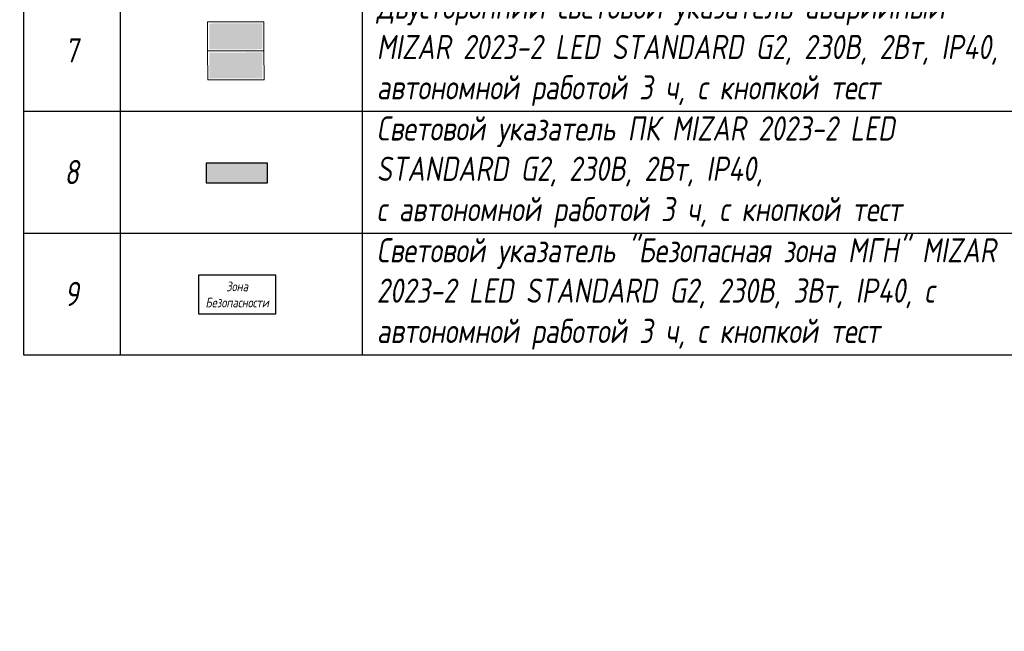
# Model space of a CAD drawing. Header units: millimetres. Extents: x -84210938 to 7466299, y -86687 to 22081.
# Tile 209 of 256: x 86871 to 97042, y -38016 to -31696. Entities that reach past the tile are written whole.
import ezdxf
from ezdxf import colors
from ezdxf.entities.mleader import LeaderData, LeaderLine
from ezdxf.math import Vec2, Vec3

# ---------------------------------------------------------------- set-up
doc = ezdxf.new("R2010")
doc.units = ezdxf.units.MM
doc.linetypes.add('DASHDOT', pattern=[25.4, 12.7, -6.35, 0, -6.35])
doc.layers.add('_ЭО_Выноски', color=7, linetype='Continuous')
doc.layers.add('dim_light', color=12, linetype='Continuous', lineweight=9)
doc.layers.add('dim_pot', color=183, linetype='Continuous', lineweight=9)
for name, color, linetype, lineweight, true_color in [('dim_razv', 7, 'DASHDOT', 9, 0x285228), ('light_pot', 7, 'Continuous', 15, 0x333300), ('pol', 7, 'Continuous', 15, 0x55666d)]:
    doc.layers.add(name, color=color, linetype=linetype, lineweight=lineweight, true_color=true_color)
doc.styles.add('fl_iso paper', font='isocpeur.ttf', dxfattribs={"width": 0.8, "oblique": 10})
doc.styles.add('In tre', font='isocpeur.ttf', dxfattribs={"width": 0.8, "oblique": 10})
doc.styles.add('Isocp cur0_0.8', font='isocpeui.ttf', dxfattribs={"width": 0.8})

# ---------------------------------------------------------------- blocks, each defined once
blk = doc.blocks.new('_DOT')
at = {"color": 0, "linetype": 'ByBlock'}
blk.add_line((-0.5, 0), (-1, 0), dxfattribs=at)
at = {"color": 0, "linetype": 'ByBlock', "const_width": 0.5}
blk.add_lwpolyline([(-0.25, 0, 1), (0.25, 0, 1)], format="xyb", close=True, dxfattribs=at)
blk = doc.blocks.new('*T1138')
at = {"color": 0, "linetype": 'ByBlock', "lineweight": -2, "transparency": 16777216}
for p, q in [((0, 0), (13800, 0)), ((0, 0), (0, -13450)), ((1000, 0), (1000, -13450)), ((3500, 0), (3500, -13450)), ((10500, 0), (10500, -13450)), ((12000, 0), (12000, -13450)), ((13800, 0), (13800, -13450)), ((0, -1500), (13800, -1500)), ((0, -2721), (13800, -2721)), ((0, -4358), (13800, -4358)), ((0, -5996), (13800, -5996)), ((0, -7196), (13800, -7196)), ((0, -8417), (13800, -8417)), ((0, -9675), (13800, -9675)), ((0, -10933), (13800, -10933)), ((0, -12192), (13800, -12192)), ((0, -13450), (13800, -13450))]:
    blk.add_line(p, q, dxfattribs=at)
at = {"transparency": 16777216, "style": 'fl_iso paper'}
for s, insert, char_height, width, attachment_point in [('Кол-во, шт.', (11250, -750), 300, 1200, 5), ('{\\C7;Поз.}', (500, -750), 300, 700, 5), ('{\\H0.9375x;\\C7;Обозначение\\H1.0667x; }', (2250, -750), 320, 2200, 5), ('{\\C7;Наименование}', (7000, -750), 300, 6700, 5), ('Прим.', (12900, -750), 300, 1500, 5), ('Точечный встраиваемый светильник диаметром 120мм с рассеяным светом, 10W, 4000К. Степень защиты IP20', (3650, -2110), 250, 6700, 4), ('1', (500, -2110), 250, 700, 5), ('2', (11250, -2110), 250, 1200, 5), ('Светильник подвесной линейный ART-LINE35 S, 12W, LED лента, опаловый рассеиватель, 4000К, белый, >90Ra, ART, выносной блок питаня, 990*35*35мм. Степень защиты IP20', (3650, -3540), 250, 6700, 4), ('2', (500, -3540), 250, 700, 5), ('28', (11250, -3540), 250, 1200, 5), ('Светильник подвесной линейный ART-LINE35 S, 12W, LED лента, опаловый рассеиватель, 4000К, белый, >90Ra, ART, выносной блок питаня, 990*35*35мм. Степень защиты IP20', (3650, -5177), 250, 6700, 4), ('3', (500, -5177), 250, 700, 5), ('8', (11250, -5177), 250, 1200, 5), ('Контурная подсветка потолка светодиодной лентой 24V, 9,6W, 4000К. Степень защиты IP20', (3650, -6596), 250, 6700, 4), ('4', (500, -6596), 250, 700, 5), ('{\\A1;22,5', (11250, -6596), 250, 1200, 5), ('м.п.', (12900, -6596), 250, 1500, 5), ('Встраиваемый гипсовый световой профиль с светодиодной лентой 24V, 9,6W, 4000К. \\PСтепень защиты IP20', (3650, -7806), 250, 6700, 4), ('5', (500, -7806), 250, 700, 5), ('{\\A1;16,5', (11250, -7806), 250, 1200, 5), ('м.п.', (12900, -7806), 250, 1500, 5), ('Эвакуационный указатель аварийный MIZAR 2023-2 LED STANDARD G2, 230В, 2Вт, IP40, \\Pс автономной работой 3 ч{\\C7;, с кнопкой тест}', (3650, -9046), 250, 6700, 4), ('6', (500, -9046), 250, 700, 5), ('4', (11250, -9046), 250, 1200, 5), ('Двусторонний световой указатель аварийный MIZAR 2023-2 LED STANDARD G2, 230В, 2Вт, IP40, с автономной работой 3 ч{\\C7;, с кнопкой тест}', (3650, -10304), 250, 6700, 4), ('7', (500, -10304), 250, 700, 5), ('4', (11250, -10304), 250, 1200, 5), ('Световой указатель ПК MIZAR 2023-2 LED STANDARD G2, 230В, 2Вт, IP40, \\Pс автономной работой 3 ч{\\C7;, с кнопкой тест}', (3650, -11562), 250, 6700, 4), ('8', (500, -11562), 250, 700, 5), ('4', (11250, -11562), 250, 1200, 5), ('Световой указатель "Безопасная зона МГН" MIZAR 2023-2 LED STANDARD G2, 230В, 3Вт, IP40, с автономной работой 3 ч{\\C7;, с кнопкой тест}', (3650, -12821), 250, 6700, 4), ('9', (500, -12821), 250, 700, 5), ('3', (11250, -12821), 250, 1200, 5)]:
    blk.add_mtext(s, dxfattribs=dict(at, insert=insert, char_height=char_height, width=width, attachment_point=attachment_point))
blk = doc.blocks.new('*U1129')
at = {"linetype": 'ByBlock', "lineweight": -2}
h = blk.add_hatch(color=114, dxfattribs=at)
h.dxf.hatch_style = 1
h.paths.add_polyline_path([(273, 284), (274, 18), (-274, 16), (-274, 283)])
at = {"true_color": 0xffffff}
h = blk.add_hatch(color=7, dxfattribs=at)
h.dxf.hatch_style = 1
h.paths.add_polyline_path([(-142, 51), (-241, 51), (-242, 248), (-142, 248)])
h.paths.add_polyline_path([(49, 134), (-84, 134), (-67, 117), (-88, 117), (-113, 142), (-88, 167), (-67, 167), (-83, 152), (49, 152)])
h.paths.add_polyline_path([(168, 101), (193, 101), (215, 122), (217, 122), (217, 121), (219, 121), (219, 120), (220, 120), (221, 119), (222, 119), (222, 118), (223, 118), (223, 117), (224, 117), (224, 116), (225, 116), (225, 115), (226, 114), (226, 113), (227, 113), (227, 112), (227, 111), (228, 110), (199, 81), (157, 81), (123, 105), (123, 134), (94, 134), (94, 152), (140, 152), (140, 130), (158, 158), (122, 193), (122, 248), (143, 249), (143, 206), (179, 170), (179, 222), (239, 223), (239, 201), (203, 201), (203, 150)])
h.paths.add_polyline_path([(147, 71), (146, 68), (145, 65), (144, 62), (143, 60), (141, 58), (138, 56), (136, 55), (134, 54), (131, 53), (129, 53), (126, 52), (123, 53), (121, 53), (118, 54), (115, 55), (113, 56), (111, 58), (109, 60), (108, 62), (107, 65), (106, 67), (105, 71), (105, 73), (105, 76), (106, 78), (107, 81), (108, 83), (109, 85), (111, 87), (113, 89), (115, 90), (117, 92), (121, 93), (123, 94), (126, 94), (129, 94), (131, 93), (134, 92), (136, 91), (138, 89), (141, 87), (143, 85), (144, 83), (145, 81), (146, 78), (147, 76), (147, 73)])
at = {"linetype": 'ByBlock', "lineweight": -2, "true_color": 0xffffff}
h = blk.add_hatch(color=7, dxfattribs=at)
h.dxf.hatch_style = 1
h.paths.add_polyline_path([(203, 150), (203, 201), (239, 201), (239, 223), (179, 222), (179, 170), (144, 206), (144, 249), (122, 248), (122, 193), (158, 158), (140, 130), (140, 152), (95, 152), (95, 134), (123, 134), (123, 105), (157, 81), (200, 81), (228, 110), (228, 111), (227, 111), (227, 113), (226, 113), (226, 115), (224, 115), (224, 117), (222, 117), (222, 119), (219, 119), (219, 121), (218, 121), (217, 121), (216, 122), (215, 122), (193, 101), (168, 101)])
h.paths.add_polyline_path([(124, 53), (126, 52), (129, 53), (131, 53), (134, 54), (138, 56), (141, 58), (143, 60), (144, 62), (145, 65), (146, 68), (147, 71), (147, 73), (147, 76), (146, 78), (145, 81), (143, 85), (141, 87), (138, 89), (134, 92), (131, 93), (129, 94), (124, 94), (121, 93), (119, 92), (115, 90), (113, 89), (111, 87), (109, 85), (107, 81), (106, 78), (106, 76), (105, 73), (106, 71), (106, 67), (107, 65), (108, 62), (109, 60), (111, 58), (113, 56), (115, 55), (119, 54), (121, 53)])
h.paths.add_polyline_path([(50, 134), (50, 152), (-83, 152), (-67, 167), (-88, 167), (-113, 142), (-88, 117), (-67, 117), (-84, 134)])
h.paths.add_polyline_path([(-240, 51), (-142, 51), (-142, 248), (-241, 248)])
at = {"linetype": 'ByBlock', "lineweight": -2}
h = blk.add_hatch(color=114, dxfattribs=at)
h.dxf.hatch_style = 1
h.paths.add_polyline_path([(274, -283), (274, -16), (-274, -18), (-273, -284)])
at = {"true_color": 0xffffff}
h = blk.add_hatch(color=7, dxfattribs=at)
h.dxf.hatch_style = 1
h.paths.add_polyline_path([(-142, -52), (-241, -52), (-241, -249), (-141, -249)])
h.paths.add_polyline_path([(50, -134), (-83, -134), (-66, -118), (-87, -118), (-112, -143), (-87, -168), (-66, -168), (-82, -152), (50, -152)])
h.paths.add_polyline_path([(168, -100), (193, -100), (215, -121), (217, -121), (217, -120), (220, -120), (220, -119), (221, -119), (222, -118), (223, -118), (223, -117), (224, -117), (224, -116), (225, -116), (225, -115), (226, -115), (226, -114), (227, -113), (227, -112), (228, -112), (228, -111), (228, -109), (229, -108), (200, -80), (158, -80), (123, -105), (123, -134), (95, -134), (95, -152), (141, -152), (141, -130), (159, -157), (123, -192), (124, -248), (144, -248), (144, -205), (180, -169), (180, -222), (240, -221), (240, -199), (204, -200), (204, -149)])
h.paths.add_polyline_path([(147, -70), (146, -67), (145, -65), (144, -62), (143, -59), (141, -57), (139, -55), (137, -54), (135, -53), (131, -52), (129, -52), (126, -51), (123, -52), (121, -52), (118, -53), (116, -54), (114, -55), (112, -57), (109, -60), (108, -62), (107, -65), (106, -67), (105, -70), (105, -72), (105, -75), (106, -77), (107, -81), (109, -83), (110, -85), (112, -87), (114, -89), (116, -90), (118, -91), (121, -92), (123, -93), (126, -93), (129, -93), (132, -92), (135, -91), (137, -90), (139, -89), (141, -87), (143, -85), (144, -83), (145, -80), (146, -77), (147, -75), (147, -72)])
at = {"color": 114, "lineweight": 0, "ltscale": 100}
for points in [[(291, 1), (-291, -1), (-292, 299), (290, 300)], [(-291, -1), (291, 1), (292, -299), (-290, -300)]]:
    blk.add_lwpolyline(points, close=True, dxfattribs=at)
blk = doc.blocks.new('*U1130')
h = blk.add_hatch()
h.set_pattern_fill('ANGLE', color=1)
h.set_pattern_definition([(0, (0, 30.6204), (0, 6.985), [5.08, -1.905]), (90, (0, 30.6204), (-6.985, 4e-16), [5.08, -1.905])])
h.paths.add_polyline_path([(318, -101), (318, 101), (-318, 101), (-318, -101)])
at = {"color": 7}
for p, q in [((318, 101), (-318, 101)), ((-318, 101), (-318, -101)), ((318, -101), (318, 101)), ((-318, -101), (318, -101))]:
    blk.add_line(p, q, dxfattribs=at)

msp = doc.modelspace()

# ---------------------------------------------------------------- leaders
at = {"layer": 'dim_light'}
ml = msp.add_multileader_mtext('Standard', dxfattribs=at)
ml.set_content('\\pxsm1,ql;Контурная подсветка потолка светодиодной лентой', color=256, style='fl_iso paper')
ml.set_leader_properties(lineweight=5)
ml.set_arrow_properties(name='DOT')
ml.build(insert=Vec2(0, 0))
ml.multileader.update_dxf_attribs({"has_dogleg": 0, "text_left_attachment_type": 6, "text_right_attachment_type": 6, "dogleg_length": 0.75, "arrow_head_size": 60, "scale": 40})
ctx = ml.context
ctx.base_point, ctx.scale, ctx.char_height, ctx.arrow_head_size, ctx.landing_gap_size, ctx.plane_origin = Vec3(59256.9, -33734.7), 40, 250, 60, 80, Vec3(61314.1, -26554.8)
ctx.left_attachment, ctx.right_attachment = 6, 6
notes = []
notes.append((ctx, [(1, (1, 1, 0), (59226.9, -33734.7), (1, 0), 30, [(0, [(55928, -34385)], 0, [])])]))
ctx.mtext.insert, ctx.mtext.width, ctx.mtext.defined_height, ctx.mtext.line_spacing_factor, ctx.mtext.flow_direction = Vec3(59336.9, -33434.7), 4067.72, 979.1, 0.7, 5
ctx.mtext.has_bg_fill, ctx.mtext.bg_color, ctx.mtext.bg_scale_factor, ctx.mtext.bg_transparency, ctx.mtext.use_window_bg_color = 1, -1027028792, 1.5, 0, 1
for ctx, leaders in notes:
    for number, flags, end, landing, length, lines in leaders:
        leader = LeaderData()
        leader.index, (leader.has_last_leader_line, leader.has_dogleg_vector, leader.attachment_direction) = number, flags
        leader.last_leader_point, leader.dogleg_vector, leader.dogleg_length = Vec3(end), Vec3(landing), length
        for number, points, colour, breaks in lines:
            line = LeaderLine()
            line.index, line.vertices, line.color, line.breaks = number, Vec3.list(points), colors.encode_raw_color(colour), breaks
            leader.lines.append(line)
        ctx.leaders.append(leader)

# ---------------------------------------------------------------- next in the draw order: leaders
at = {"layer": 'pol', "color": 1, "linetype": 'ByBlock', "true_color": 0xff0000}
ml = msp.add_multileader_mtext('Standard', dxfattribs=at)
ml.set_content('Лоток щелевой\\Pводоотводный в полу, модульный. Лщ-1', color=(255, 0, 0), style='In tre')
ml.set_leader_properties()
ml.build(insert=Vec2(0, 0))
ml.multileader.update_dxf_attribs({"text_left_attachment_type": 6, "text_right_attachment_type": 6, "dogleg_length": 1, "arrow_head_size": 0, "scale": 50})
ctx = ml.context
ctx.base_point, ctx.scale, ctx.char_height, ctx.arrow_head_size, ctx.landing_gap_size, ctx.plane_origin = Vec3(44962.2, -33947), 50, 200, 0, 4.5, Vec3(50883.5, -29201.2)
ctx.left_attachment, ctx.right_attachment = 6, 6
notes = []
notes.append((ctx, [(0, (1, 1, 0), (47228, -33947), (-1, 0), 50, [(1, [(49508, -37354.4)], 0, [])])]))
ctx.mtext.insert, ctx.mtext.width, ctx.mtext.defined_height, ctx.mtext.flow_direction = Vec3(44966.7, -33687), 2329.345, 696.6, 5
ctx.mtext.has_bg_fill, ctx.mtext.bg_color, ctx.mtext.bg_scale_factor, ctx.mtext.bg_transparency, ctx.mtext.use_window_bg_color = 1, -1027028792, 1.5, 0, 1
for ctx, leaders in notes:
    for number, flags, end, landing, length, lines in leaders:
        leader = LeaderData()
        leader.index, (leader.has_last_leader_line, leader.has_dogleg_vector, leader.attachment_direction) = number, flags
        leader.last_leader_point, leader.dogleg_vector, leader.dogleg_length = Vec3(end), Vec3(landing), length
        for number, points, colour, breaks in lines:
            line = LeaderLine()
            line.index, line.vertices, line.color, line.breaks = number, Vec3.list(points), colors.encode_raw_color(colour), breaks
            leader.lines.append(line)
        ctx.leaders.append(leader)

# ---------------------------------------------------------------- next in the draw order: leaders
at = {"layer": 'dim_pot', "color": 0, "linetype": 'ByBlock'}
ml = msp.add_multileader_mtext('Standard', dxfattribs=at)
ml.set_content('Подвесной реечный потолок', style='In tre')
ml.set_leader_properties()
ml.build(insert=Vec2(0, 0))
ml.multileader.update_dxf_attribs({"text_left_attachment_type": 6, "text_right_attachment_type": 6, "dogleg_length": 1, "arrow_head_size": 0, "scale": 50})
ctx = ml.context
ctx.base_point, ctx.scale, ctx.char_height, ctx.arrow_head_size, ctx.landing_gap_size, ctx.plane_origin = Vec3(41058.8, -35796.1), 50, 200, 0, 4.5, Vec3(47870.6, -30956.2)
ctx.left_attachment, ctx.right_attachment = 6, 6
notes = []
notes.append((ctx, [(0, (1, 1, 0), (43937, -35796.1), (-1, 0), 50, [(1, [(47543, -36727.1)], 0, [])])]))
ctx.mtext.insert, ctx.mtext.width, ctx.mtext.defined_height, ctx.mtext.flow_direction = Vec3(41063.3, -35536.1), 3092.716, 696.6, 5
ctx.mtext.has_bg_fill, ctx.mtext.bg_color, ctx.mtext.bg_scale_factor, ctx.mtext.bg_transparency, ctx.mtext.use_window_bg_color = 1, -1027028792, 1.5, 0, 1
ml = msp.add_multileader_mtext('Standard', dxfattribs=at)
ml.set_content('Окраска конструкций перекрытия за подвесными потолками, цвет RAL9016', style='In tre')
ml.set_leader_properties()
ml.build(insert=Vec2(0, 0))
ml.multileader.update_dxf_attribs({"text_left_attachment_type": 6, "text_right_attachment_type": 6, "dogleg_length": 1, "arrow_head_size": 0, "scale": 50})
ctx = ml.context
ctx.base_point, ctx.scale, ctx.char_height, ctx.arrow_head_size, ctx.landing_gap_size, ctx.plane_origin = Vec3(59372.2, -37461.4), 50, 200, 0, 4.5, Vec3(66184, -32621.5)
ctx.left_attachment, ctx.right_attachment = 6, 6
notes.append((ctx, [(1, (1, 1, 0), (59322.2, -37461.4), (1, 0), 50, [(1, [(55909.6, -38935.5)], 0, [])])]))
ctx.mtext.insert, ctx.mtext.width, ctx.mtext.defined_height, ctx.mtext.flow_direction = Vec3(59376.7, -37221.4), 3092.716, 696.6, 5
ctx.mtext.has_bg_fill, ctx.mtext.bg_color, ctx.mtext.bg_scale_factor, ctx.mtext.bg_transparency, ctx.mtext.use_window_bg_color = 1, -1027028792, 1.5, 0, 1
for ctx, leaders in notes:
    for number, flags, end, landing, length, lines in leaders:
        leader = LeaderData()
        leader.index, (leader.has_last_leader_line, leader.has_dogleg_vector, leader.attachment_direction) = number, flags
        leader.last_leader_point, leader.dogleg_vector, leader.dogleg_length = Vec3(end), Vec3(landing), length
        for number, points, colour, breaks in lines:
            line = LeaderLine()
            line.index, line.vertices, line.color, line.breaks = number, Vec3.list(points), colors.encode_raw_color(colour), breaks
            leader.lines.append(line)
        ctx.leaders.append(leader)

# ---------------------------------------------------------------- next in the draw order: leaders
ml = msp.add_multileader_mtext('Standard', dxfattribs=at)
ml.set_content('Лючок 400х400 для обслуживания запотолочных пожарных извещателей, расположение уточнить по месту', style='In tre')
ml.set_leader_properties()
ml.build(insert=Vec2(0, 0))
ml.multileader.update_dxf_attribs({"text_left_attachment_type": 6, "text_right_attachment_type": 6, "dogleg_length": 1, "arrow_head_size": 0, "scale": 50})
ctx = ml.context
ctx.base_point, ctx.scale, ctx.char_height, ctx.arrow_head_size, ctx.landing_gap_size, ctx.plane_origin = Vec3(59333.8, -34272.7), 50, 200, 0, 4.5, Vec3(66193.6, -29209.3)
ctx.left_attachment, ctx.right_attachment = 6, 6
notes = []
notes.append((ctx, [(1, (1, 1, 0), (59283.8, -34272.7), (1, 0), 50, [(0, [(55028, -37279.4), (55028, -31929.4)], 0, [])])]))
ctx.mtext.insert, ctx.mtext.width, ctx.mtext.defined_height, ctx.mtext.flow_direction = Vec3(59338.3, -34012.7), 3669.399, 696.6, 5
ctx.mtext.has_bg_fill, ctx.mtext.bg_color, ctx.mtext.bg_scale_factor, ctx.mtext.bg_transparency, ctx.mtext.use_window_bg_color = 1, -1027028792, 1.5, 0, 1
for ctx, leaders in notes:
    for number, flags, end, landing, length, lines in leaders:
        leader = LeaderData()
        leader.index, (leader.has_last_leader_line, leader.has_dogleg_vector, leader.attachment_direction) = number, flags
        leader.last_leader_point, leader.dogleg_vector, leader.dogleg_length = Vec3(end), Vec3(landing), length
        for number, points, colour, breaks in lines:
            line = LeaderLine()
            line.index, line.vertices, line.color, line.breaks = number, Vec3.list(points), colors.encode_raw_color(colour), breaks
            leader.lines.append(line)
        ctx.leaders.append(leader)

# ---------------------------------------------------------------- next in the draw order: block references
at = {"layer": '_ЭО_Выноски', "zscale": 100}
for name, p in [('*U1129', (89102.7, -32018.2)), ('*U1130', (89114.2, -33279.2, 0))]:
    msp.add_blockref(name, p, dxfattribs=at)

# ---------------------------------------------------------------- next in the draw order: leaders
at = {"layer": 'dim_razv', "color": 0, "linetype": 'ByBlock'}
ml = msp.add_multileader_mtext('Standard', dxfattribs=at)
ml.set_content('Вертикально расположенная бегущая строка (время/дата/t%%D/этаж)', style='In tre')
ml.set_leader_properties()
ml.build(insert=Vec2(0, 0))
ml.multileader.update_dxf_attribs({"text_left_attachment_type": 6, "text_right_attachment_type": 6, "dogleg_length": 1, "arrow_head_size": 0, "scale": 50})
ctx = ml.context
ctx.base_point, ctx.scale, ctx.char_height, ctx.arrow_head_size, ctx.landing_gap_size, ctx.plane_origin = Vec3(57705.3, -36297.1), 50, 200, 0, 4.5, Vec3(68683.8, -31163.8)
ctx.left_attachment, ctx.right_attachment = 6, 6
notes = []
notes.append((ctx, [(1, (1, 1, 0), (57655.3, -36297.1), (1, 0), 50, [(1, [(55978, -33979.4)], 0, [])])]))
ctx.mtext.insert, ctx.mtext.width, ctx.mtext.defined_height, ctx.mtext.flow_direction = Vec3(57709.8, -36037.1), 3092.716, 696.6, 5
ctx.mtext.has_bg_fill, ctx.mtext.bg_color, ctx.mtext.bg_scale_factor, ctx.mtext.bg_transparency, ctx.mtext.use_window_bg_color = 1, -1027028792, 1.5, 0, 1
ml = msp.add_multileader_mtext('Standard', dxfattribs=at)
ml.set_content('Плитка керамогранитная, настенная', style='In tre')
ml.set_leader_properties()
ml.build(insert=Vec2(0, 0))
ml.multileader.update_dxf_attribs({"text_left_attachment_type": 6, "text_right_attachment_type": 6, "dogleg_length": 1, "arrow_head_size": 0, "scale": 50})
ctx = ml.context
ctx.base_point, ctx.scale, ctx.char_height, ctx.arrow_head_size, ctx.landing_gap_size, ctx.plane_origin = Vec3(63233, -37535.3), 50, 200, 0, 4.5, Vec3(64941.7, -37706.1)
ctx.left_attachment, ctx.right_attachment = 6, 6
notes.append((ctx, [(1, (1, 1, 0), (63183, -37535.3), (1, 0), 50, [(1, [(62410.4, -39279.4)], 0, [])])]))
ctx.mtext.insert, ctx.mtext.width, ctx.mtext.defined_height, ctx.mtext.flow_direction = Vec3(63237.5, -37295.3), 3092.716, 696.6, 5
ctx.mtext.has_bg_fill, ctx.mtext.bg_color, ctx.mtext.bg_scale_factor, ctx.mtext.bg_transparency, ctx.mtext.use_window_bg_color = 1, -1027028792, 1.5, 0, 1
for ctx, leaders in notes:
    for number, flags, end, landing, length, lines in leaders:
        leader = LeaderData()
        leader.index, (leader.has_last_leader_line, leader.has_dogleg_vector, leader.attachment_direction) = number, flags
        leader.last_leader_point, leader.dogleg_vector, leader.dogleg_length = Vec3(end), Vec3(landing), length
        for number, points, colour, breaks in lines:
            line = LeaderLine()
            line.index, line.vertices, line.color, line.breaks = number, Vec3.list(points), colors.encode_raw_color(colour), breaks
            leader.lines.append(line)
        ctx.leaders.append(leader)

# ---------------------------------------------------------------- next in the draw order: leaders
ml = msp.add_multileader_mtext('Standard', dxfattribs=at)
ml.set_content('Стекло градиентное цветное (цвет согласно концепта)', style='In tre')
ml.set_leader_properties()
ml.build(insert=Vec2(0, 0))
ml.multileader.update_dxf_attribs({"text_left_attachment_type": 6, "text_right_attachment_type": 6, "dogleg_length": 1, "arrow_head_size": 0, "scale": 50})
ctx = ml.context
ctx.base_point, ctx.scale, ctx.char_height, ctx.arrow_head_size, ctx.landing_gap_size, ctx.plane_origin = Vec3(49675.7, -35566.8), 50, 200, 0, 4.5, Vec3(60971.7, -31915.5)
ctx.left_attachment, ctx.right_attachment = 6, 6
notes = []
notes.append((ctx, [(0, (1, 1, 0), (52746, -35566.8), (-1, 0), 50, [(1, [(53678, -34429.4)], 0, [])])]))
ctx.mtext.insert, ctx.mtext.width, ctx.mtext.defined_height, ctx.mtext.flow_direction = Vec3(49680.2, -35326.8), 3092.716, 696.6, 5
ctx.mtext.has_bg_fill, ctx.mtext.bg_color, ctx.mtext.bg_scale_factor, ctx.mtext.bg_transparency, ctx.mtext.use_window_bg_color = 1, -1027028792, 1.5, 0, 1
for ctx, leaders in notes:
    for number, flags, end, landing, length, lines in leaders:
        leader = LeaderData()
        leader.index, (leader.has_last_leader_line, leader.has_dogleg_vector, leader.attachment_direction) = number, flags
        leader.last_leader_point, leader.dogleg_vector, leader.dogleg_length = Vec3(end), Vec3(landing), length
        for number, points, colour, breaks in lines:
            line = LeaderLine()
            line.index, line.vertices, line.color, line.breaks = number, Vec3.list(points), colors.encode_raw_color(colour), breaks
            leader.lines.append(line)
        ctx.leaders.append(leader)

# ---------------------------------------------------------------- next in the draw order: leaders
ml = msp.add_multileader_mtext('Standard', dxfattribs=at)
ml.set_content('Плитка керамогранитная, настенная', style='In tre')
ml.set_leader_properties()
ml.build(insert=Vec2(0, 0))
ml.multileader.update_dxf_attribs({"text_left_attachment_type": 6, "text_right_attachment_type": 6, "dogleg_length": 1, "arrow_head_size": 0, "scale": 50})
ctx = ml.context
ctx.base_point, ctx.scale, ctx.char_height, ctx.arrow_head_size, ctx.landing_gap_size, ctx.plane_origin = Vec3(44363.8, -33880.6), 50, 200, 0, 4.5, Vec3(45376.6, -33948.9)
ctx.left_attachment, ctx.right_attachment = 6, 6
notes = []
notes.append((ctx, [(0, (1, 1, 0), (47093.6, -33880.6), (-1, 0), 50, [(1, [(47417.5, -35329.4)], 0, [])])]))
ctx.mtext.insert, ctx.mtext.width, ctx.mtext.defined_height, ctx.mtext.flow_direction = Vec3(44368.3, -33640.6), 3092.716, 696.6, 5
ctx.mtext.has_bg_fill, ctx.mtext.bg_color, ctx.mtext.bg_scale_factor, ctx.mtext.bg_transparency, ctx.mtext.use_window_bg_color = 1, -1027028792, 1.5, 0, 1
for ctx, leaders in notes:
    for number, flags, end, landing, length, lines in leaders:
        leader = LeaderData()
        leader.index, (leader.has_last_leader_line, leader.has_dogleg_vector, leader.attachment_direction) = number, flags
        leader.last_leader_point, leader.dogleg_vector, leader.dogleg_length = Vec3(end), Vec3(landing), length
        for number, points, colour, breaks in lines:
            line = LeaderLine()
            line.index, line.vertices, line.color, line.breaks = number, Vec3.list(points), colors.encode_raw_color(colour), breaks
            leader.lines.append(line)
        ctx.leaders.append(leader)

# ---------------------------------------------------------------- next in the draw order: linework, layer by layer
at = {"layer": 'light_pot', "color": 1, "linetype": 'ByBlock', "lineweight": -2, "ltscale": 15, "true_color": 0xff0f0f}
msp.add_lwpolyline([(88716.9, -34735.3), (89516.9, -34735.3), (89516.9, -34335.3), (88716.9, -34335.3)], close=True, dxfattribs=at)

# ---------------------------------------------------------------- next in the draw order: block references
msp.add_blockref('*T1138', (86908.7, -21708.2))

# ---------------------------------------------------------------- next in the draw order: texts
at = {"layer": 'light_pot', "color": 1, "linetype": 'ByBlock', "lineweight": -2, "ltscale": 15, "true_color": 0xff0f0f, "insert": (89116.9, -34535.3), "char_height": 100, "width": 533.655, "attachment_point": 5, "style": 'Isocp cur0_0.8'}
msp.add_mtext('Зона\\PБезопасности', dxfattribs=at)

doc.saveas('drawing.dxf')
